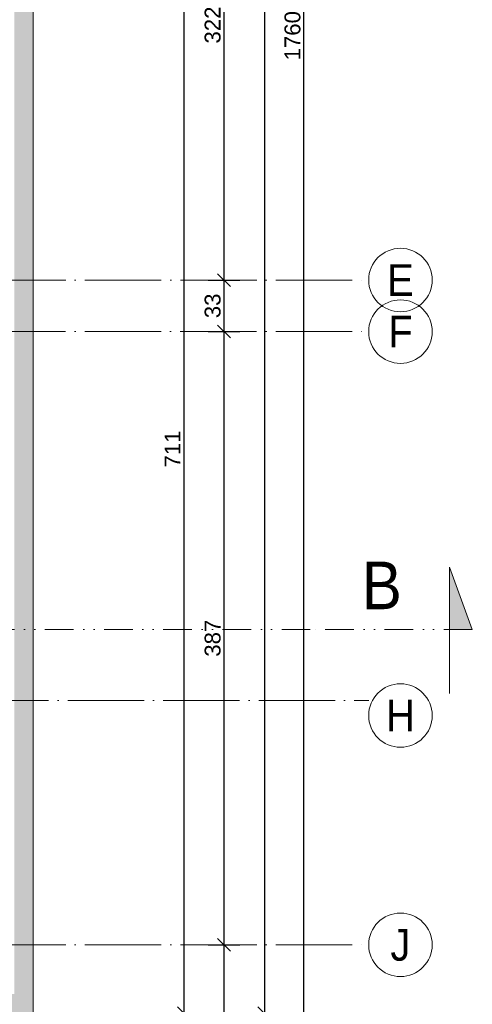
# Model space of a CAD drawing. Header units: millimetres. Extents: x 6506 to 39690, y 6022 to 25261.
# Tile 38 of 59: x 15768 to 16053, y 18160 to 18781. Entities that reach past the tile are written whole.
import ezdxf
from ezdxf.enums import TextEntityAlignment as Align

# ---------------------------------------------------------------- set-up
doc = ezdxf.new("R2010")
doc.units = ezdxf.units.MM
for name, pattern in [('1KS_2KP-50', [37.05, 12, 6, -6.35, 0, -6.35, 0, -6.35]), ('ACAD_ISO04W100', [30, 24, -3, 0, -3]), ('Osie$0$CONTINOUS', [0])]:
    doc.linetypes.add(name, pattern=pattern)
doc.layers.add('A_IZOLEACJA TERMI_PROJEKTOWANA', color=7, linetype='Continuous', lineweight=15, true_color=0x0089b6)
for name, color, linetype, lineweight in [('A_LINIA PRZEKROJOWA', 223, '1KS_2KP-50', 15), ('A_OSIE KONSTRUKCYJNE', 150, 'ACAD_ISO04W100', 5), ('A_WYMIAROWANIE', 7, 'Continuous', 9)]:
    doc.layers.add(name, color=color, linetype=linetype, lineweight=lineweight)
doc.styles.add('DEMIURG_100_etykiety', font='arial.ttf', dxfattribs={"width": 0.9, "height": 30})
doc.styles.add('DEMIURG_100_opisy', font='arial.ttf', dxfattribs={"width": 0.9, "height": 20})
doc.styles.get("Standard").update_dxf_attribs({"font": 'arial.ttf'})
doc.dimstyles.new('1 do 100', dxfattribs={"dimtxt": 10, "dimasz": 8, "dimexe": 10, "dimexo": 10, "dimgap": 2, "dimtad": 1, "dimdec": 0, "dimtxsty": 'Standard', "dimblk": 'OBLIQUE', "dimcen": 2.5, "dimadec": 0, "dimazin": 0, "dimtfac": 1, "dimtdec": 0, "dimtmove": 0, "dimatfit": 3, "dimldrblk": 'OBLIQUE', "dimfxl": 10, "dimfxlon": 1, "dimarcsym": 0})

# ---------------------------------------------------------------- blocks, each defined once
blk = doc.blocks.new('OSI')
at = {"layer": 'A_OSIE KONSTRUKCYJNE', "ltscale": 2}
for p, q in [((18307.7, 20992.12), (19027.17, 20992.12)), ((18307.6, 20959.62), (19027.17, 20959.62)), ((16013.11, 20727.12), (19027.17, 20727.12)), ((18307.7, 20573.12), (19027.17, 20573.12))]:
    blk.add_line(p, q, dxfattribs=at)
at = {"layer": 'A_OSIE KONSTRUKCYJNE', "linetype": 'Continuous'}
for centre in [(19047.17, 20992.12), (19047.17, 20959.62), (19047.17, 20717.62), (19047.17, 20573.12)]:
    blk.add_circle(centre, 20, dxfattribs=at)
at = {"layer": 'A_OSIE KONSTRUKCYJNE', "linetype": 'Osie$0$CONTINOUS', "style": 'DEMIURG_100_opisy', "width": 0.9}
for s, p in [('E', (19047.17, 20992.12)), ('F', (19047.17, 20959.62)), ('H', (19047.17, 20717.62)), ('J', (19047.17, 20573.12))]:
    blk.add_text(s, height=20, dxfattribs=at).set_placement(p, align=Align.MIDDLE_CENTER)
blk = doc.blocks.new('_Oblique')
at = {"color": 0, "linetype": 'ByBlock', "lineweight": -2}
blk.add_line((-0.5, -0.5), (0.5, 0.5), dxfattribs=at)
blk = doc.blocks.new('*D313')
at = {"layer": 'A_WYMIAROWANIE', "color": 0, "lineweight": -2, "ltscale": 2, "transparency": 16777216}
for p, q in [((15860.96, 18865.66), (15880.96, 18865.66)), ((15870.96, 18865.66), (15870.96, 18154.66)), ((15860.96, 18154.66), (15880.96, 18154.66))]:
    blk.add_line(p, q, dxfattribs=at)
at = {"layer": 'Defpoints', "color": 0, "ltscale": 2, "transparency": 16777216}
for p in [(15776.26, 18865.66), (15776.26, 18154.66), (15870.96, 18154.66)]:
    blk.add_point(p, dxfattribs=at)
at = {"layer": 'A_WYMIAROWANIE', "color": 0, "lineweight": -2, "ltscale": 2, "transparency": 16777216, "xscale": 8, "yscale": 8, "zscale": 8}
for p, rotation in [((15870.96, 18865.66), 90), ((15870.96, 18154.66), 270)]:
    blk.add_blockref('_Oblique', p, dxfattribs=dict(at, rotation=rotation))
at = {"layer": 'A_WYMIAROWANIE', "color": 0, "ltscale": 2, "transparency": 16777216, "insert": (15863.94, 18510.16), "char_height": 10, "attachment_point": 5, "rotation": 90}
blk.add_mtext('711', dxfattribs=at)
blk = doc.blocks.new('*D318')
at = {"layer": 'A_WYMIAROWANIE', "color": 0, "lineweight": -2, "ltscale": 2, "transparency": 16777216}
for p, q in [((15886.32, 18938.16), (15906.32, 18938.16)), ((15896.32, 18938.16), (15896.32, 18616.66)), ((15886.32, 18616.66), (15906.32, 18616.66))]:
    blk.add_line(p, q, dxfattribs=at)
at = {"layer": 'Defpoints', "color": 0, "ltscale": 2, "transparency": 16777216}
for p in [(15776.26, 18938.16), (15792.15, 18616.66), (15896.32, 18616.66)]:
    blk.add_point(p, dxfattribs=at)
at = {"layer": 'A_WYMIAROWANIE', "color": 0, "lineweight": -2, "ltscale": 2, "transparency": 16777216, "xscale": 8, "yscale": 8, "zscale": 8}
for p, rotation in [((15896.32, 18938.16), 90), ((15896.32, 18616.66), 270)]:
    blk.add_blockref('_Oblique', p, dxfattribs=dict(at, rotation=rotation))
at = {"layer": 'A_WYMIAROWANIE', "color": 0, "ltscale": 2, "transparency": 16777216, "insert": (15889.21, 18777.41), "char_height": 10, "attachment_point": 5, "rotation": 90}
blk.add_mtext('322', dxfattribs=at)
blk = doc.blocks.new('*D319')
at = {"layer": 'A_WYMIAROWANIE', "color": 0, "lineweight": -2, "ltscale": 2, "transparency": 16777216}
for p, q in [((15886.32, 18616.66), (15906.32, 18616.66)), ((15896.32, 18616.66), (15896.32, 18584.16)), ((15886.32, 18584.16), (15906.32, 18584.16))]:
    blk.add_line(p, q, dxfattribs=at)
at = {"layer": 'Defpoints', "color": 0, "ltscale": 2, "transparency": 16777216}
for p in [(15792.15, 18616.66), (15791.66, 18584.16), (15896.32, 18584.16)]:
    blk.add_point(p, dxfattribs=at)
at = {"layer": 'A_WYMIAROWANIE', "color": 0, "lineweight": -2, "ltscale": 2, "transparency": 16777216, "xscale": 8, "yscale": 8, "zscale": 8}
for p, rotation in [((15896.32, 18616.66), 90), ((15896.32, 18584.16), 270)]:
    blk.add_blockref('_Oblique', p, dxfattribs=dict(at, rotation=rotation))
at = {"layer": 'A_WYMIAROWANIE', "color": 0, "ltscale": 2, "transparency": 16777216, "insert": (15889.21, 18600.41), "char_height": 10, "attachment_point": 5, "rotation": 90}
blk.add_mtext('33', dxfattribs=at)
blk = doc.blocks.new('*D320')
at = {"layer": 'A_WYMIAROWANIE', "color": 0, "lineweight": -2, "ltscale": 2, "transparency": 16777216}
for p, q in [((15886.32, 18584.16), (15906.32, 18584.16)), ((15896.32, 18584.16), (15896.32, 18197.66)), ((15886.32, 18197.66), (15906.32, 18197.66))]:
    blk.add_line(p, q, dxfattribs=at)
at = {"layer": 'Defpoints', "color": 0, "ltscale": 2, "transparency": 16777216}
for p in [(15791.66, 18584.16), (15786.78, 18197.66), (15896.32, 18197.66)]:
    blk.add_point(p, dxfattribs=at)
at = {"layer": 'A_WYMIAROWANIE', "color": 0, "lineweight": -2, "ltscale": 2, "transparency": 16777216, "xscale": 8, "yscale": 8, "zscale": 8}
for p, rotation in [((15896.32, 18584.16), 90), ((15896.32, 18197.66), 270)]:
    blk.add_blockref('_Oblique', p, dxfattribs=dict(at, rotation=rotation))
at = {"layer": 'A_WYMIAROWANIE', "color": 0, "ltscale": 2, "transparency": 16777216, "insert": (15889.21, 18390.91), "char_height": 10, "attachment_point": 5, "rotation": 90}
blk.add_mtext('387', dxfattribs=at)
blk = doc.blocks.new('*D321')
at = {"layer": 'A_WYMIAROWANIE', "color": 0, "lineweight": -2, "ltscale": 2, "transparency": 16777216}
for p, q in [((15886.32, 18197.66), (15906.32, 18197.66)), ((15896.32, 18197.66), (15896.32, 17917.66)), ((15886.32, 17917.66), (15906.32, 17917.66))]:
    blk.add_line(p, q, dxfattribs=at)
at = {"layer": 'Defpoints', "color": 0, "ltscale": 2, "transparency": 16777216}
for p in [(15786.78, 18197.66), (15356.44, 17917.66), (15896.32, 17917.66)]:
    blk.add_point(p, dxfattribs=at)
at = {"layer": 'A_WYMIAROWANIE', "color": 0, "lineweight": -2, "ltscale": 2, "transparency": 16777216, "xscale": 8, "yscale": 8, "zscale": 8}
for p, rotation in [((15896.32, 18197.66), 90), ((15896.32, 17917.66), 270)]:
    blk.add_blockref('_Oblique', p, dxfattribs=dict(at, rotation=rotation))
at = {"layer": 'A_WYMIAROWANIE', "color": 0, "ltscale": 2, "transparency": 16777216, "insert": (15889.21, 18057.66), "char_height": 10, "attachment_point": 5, "rotation": 90}
blk.add_mtext('280', dxfattribs=at)
blk = doc.blocks.new('*D323')
at = {"layer": 'A_WYMIAROWANIE', "color": 0, "lineweight": -2, "ltscale": 2, "transparency": 16777216}
for p, q in [((15911.73, 19650.66), (15931.73, 19650.66)), ((15921.73, 19650.66), (15921.73, 18154.66)), ((15911.73, 18154.66), (15931.73, 18154.66))]:
    blk.add_line(p, q, dxfattribs=at)
at = {"layer": 'Defpoints', "color": 0, "ltscale": 2, "transparency": 16777216}
for p in [(15776.26, 19650.66), (15776.26, 18154.66), (15921.73, 18154.66)]:
    blk.add_point(p, dxfattribs=at)
at = {"layer": 'A_WYMIAROWANIE', "color": 0, "lineweight": -2, "ltscale": 2, "transparency": 16777216, "xscale": 8, "yscale": 8, "zscale": 8}
for p, rotation in [((15921.73, 19650.66), 90), ((15921.73, 18154.66), 270)]:
    blk.add_blockref('_Oblique', p, dxfattribs=dict(at, rotation=rotation))
at = {"layer": 'A_WYMIAROWANIE', "color": 0, "ltscale": 2, "transparency": 16777216, "insert": (15914.63, 18902.66), "char_height": 10, "attachment_point": 5, "rotation": 90}
blk.add_mtext('1496', dxfattribs=at)
blk = doc.blocks.new('*D325')
at = {"layer": 'A_WYMIAROWANIE', "color": 0, "lineweight": -2, "ltscale": 2, "transparency": 16777216}
for p, q in [((15936.59, 19650.66), (15956.59, 19650.66)), ((15946.59, 17890.66), (15946.59, 19650.66)), ((15936.59, 17890.66), (15956.59, 17890.66))]:
    blk.add_line(p, q, dxfattribs=at)
at = {"layer": 'Defpoints', "color": 0, "ltscale": 2, "transparency": 16777216}
for p in [(15290.28, 19650.66), (15946.59, 19650.66), (15333.26, 17890.66)]:
    blk.add_point(p, dxfattribs=at)
at = {"layer": 'A_WYMIAROWANIE', "color": 0, "lineweight": -2, "ltscale": 2, "transparency": 16777216, "xscale": 8, "yscale": 8, "zscale": 8}
for p, rotation in [((15946.59, 19650.66), 90), ((15946.59, 17890.66), 270)]:
    blk.add_blockref('_Oblique', p, dxfattribs=dict(at, rotation=rotation))
at = {"layer": 'A_WYMIAROWANIE', "color": 0, "ltscale": 2, "transparency": 16777216, "insert": (15939.48, 18770.66), "char_height": 10, "attachment_point": 5, "rotation": 90}
blk.add_mtext('1760', dxfattribs=at)
blk = doc.blocks.new('linia przekroju')
at = {"linetype": 'Continuous', "lineweight": 5}
h = blk.add_hatch(color=256, dxfattribs=at)
h.dxf.hatch_style = 1
h.paths.add_polyline_path([(0, -40.51), (0, 39.3), (14.4, 0), (0, 0)])
at = {"linetype": 'Continuous'}
blk.add_lwpolyline([(0, -40.51), (0, 39.3), (14.4, 0), (0, 0)], close=True, dxfattribs=at)
blk.add_lwpolyline([(14.4, 0), (-87.57, -0.09)])
at = {"linetype": 'Continuous', "style": 'DEMIURG_100_etykiety', "width": 0.9, "flags": 8}
blk.add_attdef('NR_PRZEKROJU', (-55.09, 12.57), '', height=30, dxfattribs=at)

msp = doc.modelspace()

# ---------------------------------------------------------------- hatches: boundary and pattern name
at = {"layer": 'A_IZOLEACJA TERMI_PROJEKTOWANA', "ltscale": 2}
h = msp.add_hatch(dxfattribs=at)
h.set_pattern_fill('HONEY', color=256)
h.set_pattern_definition([(0, (-3039.7677, -2375.465), (4.7625, 2.74963064), [3.175, -6.35]), (120, (-3039.7677, -2375.465), (-4.7625, 2.74963066), [3.175, -6.35]), (60, (-3039.7677, -2375.465), (1e-08, 5.4992613), [-6.35, 3.175])])
h.paths.add_polyline_path([(15776.26, 19650.66), (15733.26, 19650.66), (15733.26, 19638.66), (15764.26, 19638.66), (15764.26, 19607.66), (15776.26, 19607.66)])
h.paths.add_polyline_path([(15776.26, 19607.66), (15764.26, 19607.66), (15764.26, 19450.16), (15776.26, 19450.16)])
h.paths.add_polyline_path([(15776.26, 19450.16), (15764.26, 19450.16), (15764.26, 19288.66), (15764.26, 19283.66), (15776.26, 19283.66)])
h.paths.add_polyline_path([(15776.26, 19138.66), (15764.26, 19138.66), (15764.26, 19133.66), (15764.26, 19015.66), (15764.26, 19010.66), (15776.26, 19010.66)])
h.paths.add_polyline_path([(15776.26, 18865.66), (15764.26, 18865.66), (15764.26, 18860.66), (15764.26, 18396.4), (15776.26, 18396.4)])
h.paths.add_polyline_path([(15776.26, 18396.4), (15764.26, 18396.4), (15764.26, 18166.66), (15625.03, 18166.66), (15625.03, 18154.66), (15776.26, 18154.66)])
h.paths.add_polyline_path([(15625.03, 18166.66), (15318.26, 18166.66), (15318.26, 18163.66), (15318.26, 18154.66), (15625.03, 18154.66)])

# ---------------------------------------------------------------- linework, layer by layer
msp.add_lwpolyline([(15776.26, 18865.66), (15776.26, 18154.66), (15318.26, 18154.66)], dxfattribs=at)
at = {"layer": 'A_LINIA PRZEKROJOWA'}
msp.add_line((15950.64, 18396.4), (13006.64, 18396.4), dxfattribs=at)

# ---------------------------------------------------------------- block references
ref = msp.add_blockref('linia przekroju', (16038.21, 18396.49), dxfattribs=at)
ref.add_attrib('NR_PRZEKROJU', 'B', dxfattribs={"layer": '0', "linetype": 'Continuous', "height": 30, "style": 'DEMIURG_100_etykiety', "width": 0.9}).set_placement((15983.12, 18400.18), align=Align.BOTTOM_LEFT)
at = {"layer": 'A_OSIE KONSTRUKCYJNE'}
msp.add_blockref('OSI', (-3039.77, -2375.46), dxfattribs=at)

# ---------------------------------------------------------------- dimensions: what is measured, and where the dimension line sits
at = {"layer": 'A_WYMIAROWANIE', "ltscale": 2}
for base, p1, p2, picture, middle in [((15946.59, 19650.66), (15333.26, 17890.66), (15290.28, 19650.66), '*D325', (15939.48, 18770.66)), ((15921.73, 18154.66), (15776.26, 19650.66), (15776.26, 18154.66), '*D323', (15914.63, 18902.66))]:
    dim = msp.add_linear_dim(base=base, p1=p1, p2=p2, angle=90, dimstyle='1 do 100', dxfattribs=at)
    dim.commit()
    dim.dimension.update_dxf_attribs({"geometry": picture, "text_midpoint": middle})
for base, p1, p2, picture, middle in [((15896.31633671, 18616.66011344), (15776.25854956, 18938.16011344), (15792.15203302, 18616.66011344), '*D318', (15889.20719619, 18777.41011344)), ((15870.96, 18154.66), (15776.26, 18865.66), (15776.26, 18154.66), '*D313', (15863.94, 18510.16)), ((15896.31633671, 18584.16011344), (15792.15203302, 18616.66011344), (15791.66359658, 18584.16011344), '*D319', (15889.20719619, 18600.41011344)), ((15896.31633671, 18197.66011344), (15791.66359658, 18584.16011344), (15786.7811352, 18197.66011344), '*D320', (15889.20719619, 18390.91011344)), ((15896.32, 17917.66), (15786.78, 18197.66), (15356.44, 17917.66), '*D321', (15889.21, 18057.66))]:
    dim = msp.add_linear_dim(base=base, p1=p1, p2=p2, angle=90, dimstyle='1 do 100', override={"dimtmove": 1}, dxfattribs=at)
    dim.commit()
    dim.dimension.update_dxf_attribs({"geometry": picture, "text_midpoint": middle})

doc.saveas('drawing.dxf')
